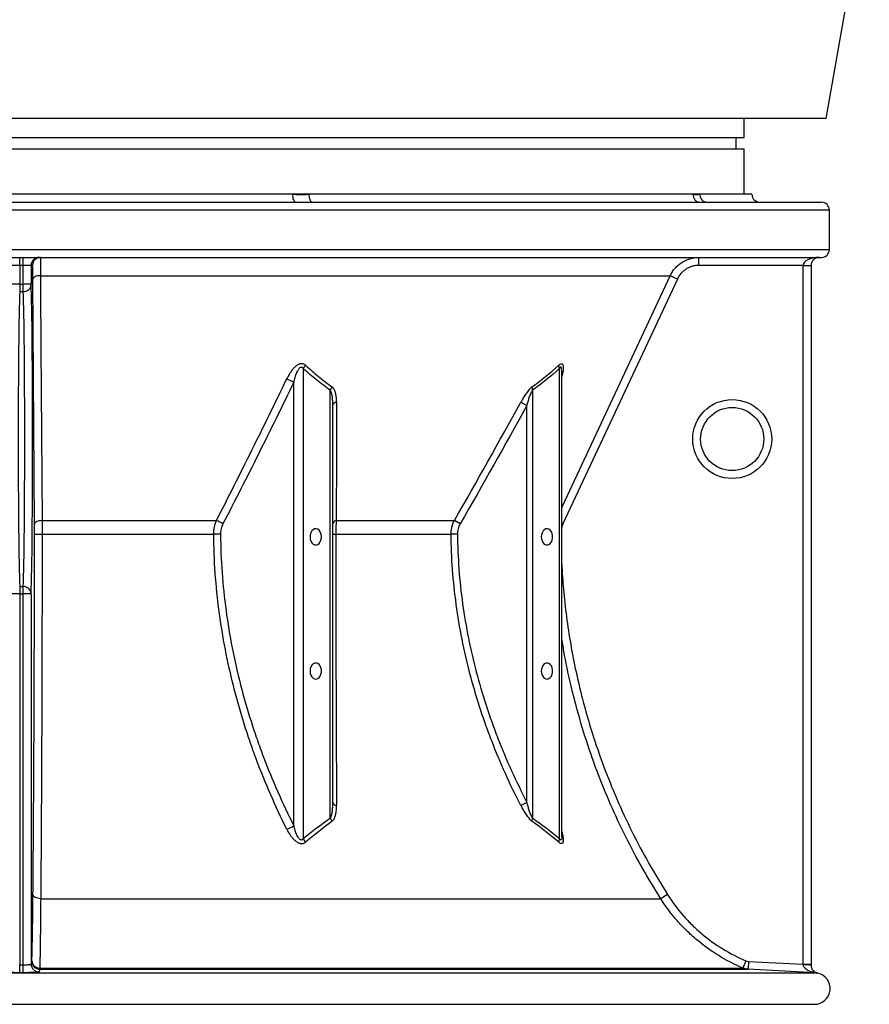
# Model space of a CAD drawing. Header units: millimetres. Extents: x 1367 to 2597, y 319 to 3508.
# Tile 2 of 7: x 1981 to 2519, y 319 to 943. Entities that reach past the tile are written whole.
import ezdxf

# ---------------------------------------------------------------- set-up
doc = ezdxf.new("R2010")
doc.units = ezdxf.units.MM

msp = doc.modelspace()

# ---------------------------------------------------------------- linework, layer by layer
at = {"color": 7, "linetype": 'Continuous', "lineweight": 25}
for p, q in [((2491.29, 879.98), (2518.6, 1034.87)), ((1981.79, 879.98), (1472.29, 879.98)), ((2491.29, 879.98), (1981.79, 879.98)), ((2439.29, 867.98), (2439.29, 879.98)), ((1524.29, 867.98), (2439.29, 867.98)), ((2434.29, 860.68), (2434.29, 867.98)), ((1524.29, 860.68), (2439.29, 860.68)), ((2439.29, 831.98), (2439.29, 860.68)), ((2153.6, 831.98), (1809.97, 831.98)), ((2163.93, 831.98), (2153.6, 831.98)), ((2406.91, 831.98), (2163.93, 831.98)), ((2411.19, 831.98), (2406.91, 831.98)), ((2444.29, 831.98), (2411.19, 831.98)), ((1475.29, 826.98), (2488.29, 826.98)), ((2493.29, 796.98), (2493.29, 821.98)), ((1475.29, 791.98), (2488.29, 791.98)), ((1980.66, 786.98), (1980.66, 791.98)), ((1982.91, 786.98), (1982.91, 791.98)), ((2410.66, 786.98), (2410.66, 791.98)), ((1980.66, 786.98), (1975.66, 786.98)), ((1982.91, 786.98), (1980.66, 786.98)), ((1980.66, 786.98), (1980.66, 775.06)), ((1987.91, 786.98), (1982.91, 786.98)), ((1982.91, 775.06), (1982.91, 786.98)), ((1987.91, 786.98), (1987.91, 775.06)), ((1988.8, 786.98), (1987.91, 786.98)), ((2476.79, 786.98), (2410.66, 786.98)), ((2476.79, 786.98), (2481.79, 786.98)), ((2476.79, 344.35), (2476.79, 786.98)), ((2481.79, 786.98), (2481.79, 344.35)), ((1993.85, 780.43), (2392.52, 780.43)), ((2397.05, 778.32), (2392.52, 780.43)), ((1980.66, 775.06), (1975.66, 775.06)), ((1980.66, 775.06), (1980.66, 770.39)), ((1980.66, 775.06), (1982.91, 775.06)), ((1987.91, 775.06), (1982.91, 775.06)), ((1982.91, 770.39), (1982.91, 775.06)), ((1990, 623.23), (1988.99, 778.32)), ((2397.05, 778.32), (2324.63, 623.23)), ((1980.66, 770.39), (1982.91, 770.39)), ((2160.23, 721.59), (2160.23, 423.93)), ((2322.39, 423.93), (2322.39, 721.59)), ((2323.81, 720.07), (2323.81, 720.3)), ((2323.85, 425.24), (2323.85, 720.07)), ((2154.19, 432.11), (2154.19, 712.86)), ((2177.26, 437.02), (2177.26, 707.85)), ((2305.35, 707.85), (2305.35, 437.02)), ((2297.98, 700.38), (2301.81, 698.27)), ((2178.73, 698.27), (2178.73, 446.88)), ((2301.81, 446.88), (2301.81, 698.27)), ((1994.82, 625.34), (2105.21, 625.34)), ((2181.06, 625.34), (2255.89, 625.34)), ((2259.56, 623.23), (2255.89, 625.34)), ((1994.82, 616.71), (2103.49, 616.71)), ((2180.78, 616.71), (2253.79, 616.71)), ((2257.82, 616.75), (2253.79, 616.71)), ((1980.66, 583.58), (1980.66, 578.91)), ((1980.66, 583.58), (1982.91, 583.58)), ((1982.91, 578.91), (1982.91, 583.58)), ((1980.66, 578.91), (1975.66, 578.91)), ((1980.66, 578.91), (1982.91, 578.91)), ((1980.66, 578.91), (1980.66, 343.98)), ((1987.91, 578.91), (1982.91, 578.91)), ((1982.91, 343.98), (1982.91, 578.91)), ((1987.91, 578.91), (1987.91, 344.49)), ((2301.81, 446.88), (2297.94, 444.87)), ((2390.79, 388.54), (2386.57, 385.86)), ((1993.95, 385.86), (2386.57, 385.86)), ((1980.66, 338.98), (1980.66, 343.98)), ((1980.66, 343.98), (1982.91, 343.98)), ((1982.91, 338.98), (1982.91, 343.98)), ((1987.91, 344.49), (1988.36, 346.16)), ((2440.5, 346.55), (2438.55, 341.94)), ((2442.18, 346.16), (2441.92, 341.17)), ((2442.18, 346.16), (2476.79, 344.35)), ((2476.79, 344.35), (2481.79, 344.35)), ((1479.66, 338.97), (2483.91, 338.97)), ((1982.91, 338.98), (1980.66, 338.98)), ((1993.33, 341.94), (2438.55, 341.94)), ((1993.35, 341.17), (2441.92, 341.17)), ((2483.91, 339.04), (2483.91, 338.97)), ((1480.29, 318.98), (2483.29, 318.98))]:
    msp.add_line(p, q, dxfattribs=at)
at = {"color": 1, "linetype": 'Continuous', "lineweight": 25}
for p, q in [((2493.29, 821.98), (1470.29, 821.98)), ((1470.29, 796.98), (2493.29, 796.98)), ((2324.63, 623.23), (2323.85, 623.59)), ((2485.78, 338.78), (2485.65, 338.72)), ((1479.74, 318.98), (2483.83, 318.98))]:
    msp.add_line(p, q, dxfattribs=at)
at = {"color": 7, "linetype": 'Continuous', "lineweight": 25, "flags": 128}
for points in [[(2155.46, 826.98), (2155.1, 827.08), (2154.75, 827.36), (2154.43, 827.82), (2154.15, 828.45), (2153.91, 829.2), (2153.74, 830.07), (2153.64, 831.01), (2153.6, 831.98)], [(2165.9, 826.98), (2165.51, 827.08), (2165.14, 827.36), (2164.8, 827.82), (2164.5, 828.45), (2164.26, 829.2), (2164.08, 830.07), (2163.96, 831.01), (2163.93, 831.98)], [(1993.85, 780.43), (1992.91, 780.38), (1992, 780.25), (1991.16, 780.05), (1990.43, 779.79), (1989.82, 779.47), (1989.37, 779.11), (1989.09, 778.72), (1988.99, 778.32)], [(1993.85, 780.43), (1993.91, 771.37), (1994.14, 735.13), (1994.82, 625.34)], [(1994.82, 625.34), (1993.88, 625.28), (1992.98, 625.15), (1992.15, 624.95), (1991.42, 624.69), (1990.83, 624.37), (1990.38, 624.01), (1990.1, 623.63), (1990, 623.23)], [(2164.51, 615.03), (2164.65, 613.65), (2165.04, 612.38), (2165.66, 611.3), (2166.46, 610.5), (2167.39, 610.04), (2168.37, 609.94), (2169.33, 610.22), (2170.2, 610.86), (2170.92, 611.81), (2171.43, 613), (2171.69, 614.34), (2171.69, 615.72), (2171.43, 617.06), (2170.92, 618.25), (2170.2, 619.2), (2169.33, 619.84), (2168.37, 620.12), (2167.39, 620.02), (2166.46, 619.56), (2165.66, 618.76), (2165.04, 617.68), (2164.65, 616.41), (2164.51, 615.03)], [(2310.89, 615.03), (2311.02, 613.65), (2311.41, 612.38), (2312.03, 611.3), (2312.83, 610.5), (2313.76, 610.04), (2314.74, 609.94), (2315.7, 610.22), (2316.57, 610.86), (2317.29, 611.81), (2317.8, 613), (2318.06, 614.34), (2318.06, 615.72), (2317.8, 617.06), (2317.29, 618.25), (2316.57, 619.2), (2315.7, 619.84), (2314.74, 620.12), (2313.76, 620.02), (2312.83, 619.56), (2312.03, 618.76), (2311.41, 617.68), (2311.02, 616.41), (2310.89, 615.03)], [(2107.8, 616.75), (2107.3, 616.74), (2106.77, 616.74), (2106.23, 616.73), (2105.68, 616.73), (2105.12, 616.72), (2104.57, 616.72), (2104.02, 616.71), (2103.49, 616.71)], [(2164.51, 530.03), (2164.65, 528.65), (2165.04, 527.38), (2165.66, 526.3), (2166.46, 525.5), (2167.39, 525.04), (2168.37, 524.94), (2169.33, 525.22), (2170.2, 525.86), (2170.92, 526.81), (2171.43, 528), (2171.69, 529.34), (2171.69, 530.72), (2171.43, 532.06), (2170.92, 533.25), (2170.2, 534.2), (2169.33, 534.84), (2168.37, 535.12), (2167.39, 535.02), (2166.46, 534.56), (2165.66, 533.76), (2165.04, 532.68), (2164.65, 531.41), (2164.51, 530.03)], [(2310.89, 530.03), (2311.02, 528.65), (2311.41, 527.38), (2312.03, 526.3), (2312.83, 525.5), (2313.76, 525.04), (2314.74, 524.94), (2315.7, 525.22), (2316.57, 525.86), (2317.29, 526.81), (2317.8, 528), (2318.06, 529.34), (2318.06, 530.72), (2317.8, 532.06), (2317.29, 533.25), (2316.57, 534.2), (2315.7, 534.84), (2314.74, 535.12), (2313.76, 535.02), (2312.83, 534.56), (2312.03, 533.76), (2311.41, 532.68), (2311.02, 531.41), (2310.89, 530.03)], [(1993.95, 385.86), (1993, 385.93), (1992.09, 386.1), (1991.25, 386.35), (1990.52, 386.68), (1989.91, 387.08), (1989.46, 387.54), (1989.18, 388.03), (1989.08, 388.54)], [(1993.35, 341.17), (1993.21, 340.65), (1992.91, 339.49)], [(2483.91, 338.97), (2476.54, 339.36), (2441.92, 341.17)]]:
    msp.add_lwpolyline(points, dxfattribs=at)
at = {"color": 1, "linetype": 'Continuous', "lineweight": 25, "flags": 128}
msp.add_lwpolyline([(2323.85, 633.37), (2324.33, 634.4), (2341.26, 670.64), (2392.52, 780.43)], dxfattribs=at)
at = {"color": 7, "linetype": 'Continuous', "lineweight": 25}
for radius in [25, 20]:
    msp.add_circle((2431.79, 676.98), radius, dxfattribs=at)
for centre, radius, start, end in [((2411.72, 831.79), 4.81, 177.69044, 267.48727), ((2416.02, 831.81), 4.83, 177.95364, 267.79583), ((2449.29, 831.98), 5, 180, 270), ((2488.29, 821.98), 5, 0, 90), ((1992.91, 786.98), 5, 90.00279, 180.00279), ((1993.8, 786.98), 5, 90.00279, 180.00279), ((2486.79, 786.98), 5, 90, 180), ((2488.29, 796.98), 5, 270, 0), ((1983.04, 775.26), 4.87, 268.45013, 357.64943), ((2167.37, 718.33), 7.85, 136.8275, 155.4744), ((2326.77, 723.67), 4.86, 179.67551, 205.42503), ((2143.99, 697), 18.86, 57.26812, 72.41188), ((2184.43, 705.24), 7.62, 141.68389, 159.94939), ((2310.29, 709.72), 5.28, 177.34638, 200.71174), ((2181.53, 697.49), 2.91, 94.26761, 164.3313), ((2099.06, 608.14), 18.27, 55.69365, 70.3415), ((2181.43, 622.58), 2.78, 97.63795, 166.64193), ((1993.7, 751.35), 134.65, 268.43544, 270.48073), ((2180.45, 648.1), 31.39, 266.85867, 270.59812), ((1983.04, 578.71), 4.87, 2.35057, 91.54987), ((2181.45, 447.71), 2.85, 197.04911, 266.6737), ((2184.43, 439.62), 7.62, 199.96794, 218.29732), ((2310.3, 435.16), 5.28, 159.36644, 182.80506), ((2144.02, 447.35), 18.32, 288.07593, 303.71638), ((2167.42, 426.93), 7.79, 202.64215, 222.57318), ((2326.88, 421.96), 4.9, 156.36, 183.58192), ((1992.91, 344.5), 5, 180.08542, 269.91982), ((1993.36, 346.17), 5, 180.0854, 269.91223), ((1993.22, 346.78), 4.84, 182.7658, 271.34919), ((2478.04, 325.67), 18.38, 78.24084, 93.85811), ((2486.79, 343.68), 5, 180.00479, 200.95667), ((2486.79, 343.68), 5, 227.63815, 258.38093), ((2483.79, 328.98), 10, 270.24278, 78.48574), ((2484.07, 335.3), 3.74, 72.11256, 92.39953), ((2483.29, 446.98), 128, 270, 270.24278)]:
    msp.add_arc(centre, radius, start, end, dxfattribs=at)
for centre, major_axis, ratio, start_param, end_param in [((2486.79, 786.98), (10, 0), 0.5, 1.570796, 3.141593), ((1987.39, 676.98), (0, 105), 0.013964, 3.5068, 5.917978), ((1981.18, 676.98), (0, 100), 0.014662, 0.365207, 2.776385), ((1982.39, 676.98), (0, 100), 0.014662, 3.5068, 5.917978)]:
    msp.add_ellipse(centre, major_axis=major_axis, ratio=ratio, start_param=start_param, end_param=end_param, dxfattribs=at)
for points, knots in [([(2153.6, 831.98), (2154.47, 831.98), (2155.33, 831.95), (2157.05, 831.9), (2157.92, 831.88), (2159.64, 831.88), (2160.5, 831.9), (2162.21, 831.95), (2163.07, 831.98), (2163.93, 831.98)], [0, 0, 0, 0, 0.25, 0.25, 0.5, 0.5, 0.75, 0.75, 1, 1, 1, 1]), ([(2406.91, 831.98), (2407.28, 831.98), (2407.64, 831.95), (2408.36, 831.9), (2408.72, 831.88), (2409.44, 831.88), (2409.79, 831.9), (2410.49, 831.95), (2410.84, 831.98), (2411.19, 831.98)], [0, 0, 0, 0, 0.25, 0.25, 0.5, 0.5, 0.75, 0.75, 1, 1, 1, 1]), ([(1993.8, 791.98), (1993.8, 791.98), (1993.8, 791.91), (1993.81, 791.65), (1993.81, 791.45), (1993.82, 791.05), (1993.82, 790.9), (1993.82, 790.58), (1993.82, 790.4), (1993.83, 789.81), (1993.83, 789.36), (1993.83, 788.61), (1993.84, 788.34), (1993.84, 787.77), (1993.84, 787.48), (1993.84, 786.55), (1993.84, 785.89), (1993.85, 784.48), (1993.85, 783.73), (1993.85, 782.53), (1993.85, 782.12), (1993.85, 781.29), (1993.85, 780.87), (1993.85, 780.43)], [0, 0, 0, 0, 0.125, 0.125, 0.25, 0.25, 0.3125, 0.3125, 0.375, 0.375, 0.5, 0.5, 0.5625, 0.5625, 0.625, 0.625, 0.75, 0.75, 0.875, 0.875, 0.9375, 0.9375, 1, 1, 1, 1]), ([(2392.52, 780.43), (2392.93, 781.3), (2393.39, 782.12), (2394.41, 783.7), (2394.98, 784.45), (2395.92, 785.52), (2396.25, 785.87), (2396.92, 786.53), (2397.27, 786.85), (2398.35, 787.78), (2399.1, 788.34), (2400.29, 789.1), (2400.7, 789.34), (2401.53, 789.79), (2401.96, 790), (2403.26, 790.59), (2404.14, 790.92), (2405.95, 791.44), (2406.87, 791.64), (2408.28, 791.85), (2408.76, 791.9), (2409.71, 791.97), (2410.18, 791.98), (2410.66, 791.98)], [0, 0, 0, 0, 0.125, 0.125, 0.25, 0.25, 0.3125, 0.3125, 0.375, 0.375, 0.5, 0.5, 0.5625, 0.5625, 0.625, 0.625, 0.75, 0.75, 0.875, 0.875, 0.9375, 0.9375, 1, 1, 1, 1]), ([(1988.99, 778.32), (1988.98, 778.97), (1988.98, 779.6), (1988.97, 780.79), (1988.96, 781.35), (1988.95, 782.41), (1988.94, 782.91), (1988.93, 783.6), (1988.93, 783.83), (1988.92, 784.25), (1988.91, 784.45), (1988.9, 785.02), (1988.89, 785.35), (1988.88, 785.79), (1988.88, 785.93), (1988.87, 786.17), (1988.86, 786.29), (1988.84, 786.78), (1988.82, 786.98), (1988.8, 786.98)], [0, 0, 0, 0, 0.125, 0.125, 0.25, 0.25, 0.375, 0.375, 0.4375, 0.4375, 0.5, 0.5, 0.625, 0.625, 0.6875, 0.6875, 0.75, 0.75, 1, 1, 1, 1]), ([(2410.66, 786.98), (2409.94, 786.98), (2409.23, 786.93), (2407.82, 786.73), (2407.12, 786.58), (2405.77, 786.18), (2405.11, 785.94), (2404.13, 785.5), (2403.81, 785.34), (2403.19, 785), (2402.88, 784.82), (2401.99, 784.25), (2401.42, 783.83), (2400.61, 783.14), (2400.35, 782.9), (2399.84, 782.4), (2399.6, 782.13), (2398.43, 780.8), (2397.65, 779.62), (2397.05, 778.32)], [0, 0, 0, 0, 0.125, 0.125, 0.25, 0.25, 0.375, 0.375, 0.4375, 0.4375, 0.5, 0.5, 0.625, 0.625, 0.6875, 0.6875, 0.75, 0.75, 1, 1, 1, 1]), ([(2161.64, 723.7), (2161.42, 723.9), (2161.18, 724.08), (2160.66, 724.38), (2160.37, 724.49), (2159.92, 724.61), (2159.76, 724.64), (2159.44, 724.67), (2159.28, 724.68), (2158.79, 724.66), (2158.44, 724.61), (2157.77, 724.43), (2157.44, 724.3), (2156.79, 723.98), (2156.48, 723.79), (2155.88, 723.38), (2155.59, 723.16), (2155.03, 722.68), (2154.76, 722.43), (2153.98, 721.65), (2153.5, 721.09), (2152.59, 719.93), (2152.18, 719.33), (2151, 717.52), (2150.31, 716.26), (2149.69, 714.97)], [0, 0, 0, 0, 0.0625, 0.0625, 0.125, 0.125, 0.15625, 0.15625, 0.1875, 0.1875, 0.25, 0.25, 0.3125, 0.3125, 0.375, 0.375, 0.4375, 0.4375, 0.5, 0.5, 0.625, 0.625, 0.75, 0.75, 1, 1, 1, 1]), ([(2161.64, 723.7), (2164.37, 721.23), (2167.13, 718.84), (2172.73, 714.26), (2175.57, 712.06), (2178.44, 709.97)], [0, 0, 0, 0, 0.5, 0.5, 1, 1, 1, 1]), ([(2154.19, 712.86), (2154.45, 713.92), (2154.73, 714.97), (2155.21, 716.53), (2155.38, 717.04), (2155.75, 718.07), (2155.95, 718.59), (2156.38, 719.59), (2156.62, 720.09), (2157.02, 720.81), (2157.16, 721.04), (2157.47, 721.49), (2157.63, 721.71), (2158.01, 722.1), (2158.22, 722.29), (2158.57, 722.47), (2158.69, 722.52), (2158.94, 722.57), (2159.06, 722.57), (2159.3, 722.52), (2159.41, 722.47), (2159.61, 722.35), (2159.71, 722.27), (2159.96, 722.01), (2160.11, 721.8), (2160.23, 721.59)], [0, 0, 0, 0, 0.25, 0.25, 0.375, 0.375, 0.5, 0.5, 0.625, 0.625, 0.6875, 0.6875, 0.75, 0.75, 0.8125, 0.8125, 0.84375, 0.84375, 0.875, 0.875, 0.90625, 0.90625, 0.9375, 0.9375, 1, 1, 1, 1]), ([(2177.26, 707.85), (2174.35, 709.95), (2171.47, 712.14), (2165.79, 716.73), (2162.99, 719.12), (2160.23, 721.59)], [0, 0, 0, 0, 0.5, 0.5, 1, 1, 1, 1]), ([(2105.21, 625.34), (2112.8, 640.16), (2120.29, 655.05), (2135.1, 684.93), (2142.43, 699.93), (2149.69, 714.97)], [0, 0, 0, 0, 0.5, 0.5, 1, 1, 1, 1]), ([(2154.19, 712.86), (2146.88, 697.82), (2139.5, 682.82), (2124.57, 652.93), (2117.01, 638.04), (2109.36, 623.23)], [0, 0, 0, 0, 0.5, 0.5, 1, 1, 1, 1]), ([(2177.26, 707.85), (2177.37, 707.7), (2177.47, 707.53), (2177.63, 707.18), (2177.71, 707), (2177.91, 706.44), (2178.01, 706.05), (2178.19, 705.27), (2178.27, 704.87), (2178.39, 704.07), (2178.45, 703.66), (2178.58, 702.43), (2178.64, 701.61), (2178.71, 699.95), (2178.73, 699.11), (2178.73, 698.27)], [0, 0, 0, 0, 0.0625, 0.0625, 0.125, 0.125, 0.25, 0.25, 0.375, 0.375, 0.5, 0.5, 0.75, 0.75, 1, 1, 1, 1]), ([(2181.31, 700.38), (2181.31, 701.3), (2181.28, 702.2), (2181.11, 703.98), (2180.98, 704.85), (2180.69, 706.1), (2180.57, 706.52), (2180.3, 707.32), (2180.14, 707.71), (2179.77, 708.44), (2179.56, 708.79), (2179.18, 709.27), (2179.05, 709.43), (2178.76, 709.71), (2178.61, 709.85), (2178.44, 709.97)], [0, 0, 0, 0, 0.25, 0.25, 0.5, 0.5, 0.625, 0.625, 0.75, 0.75, 0.875, 0.875, 0.9375, 0.9375, 1, 1, 1, 1]), ([(2305.01, 709.97), (2304.68, 709.73), (2304.35, 709.44), (2303.7, 708.8), (2303.37, 708.45), (2302.74, 707.7), (2302.43, 707.31), (2301.82, 706.51), (2301.52, 706.1), (2300.64, 704.84), (2300.08, 703.97), (2299, 702.2), (2298.49, 701.3), (2297.98, 700.38)], [0, 0, 0, 0, 0.125, 0.125, 0.25, 0.25, 0.375, 0.375, 0.5, 0.5, 0.75, 0.75, 1, 1, 1, 1]), ([(2301.81, 698.27), (2302.05, 699.11), (2302.29, 699.95), (2302.79, 701.61), (2303.05, 702.43), (2303.61, 704.07), (2303.91, 704.88), (2304.4, 706.06), (2304.57, 706.44), (2304.85, 707), (2304.94, 707.18), (2305.14, 707.53), (2305.24, 707.7), (2305.35, 707.85)], [0, 0, 0, 0, 0.25, 0.25, 0.5, 0.5, 0.75, 0.75, 0.875, 0.875, 0.9375, 0.9375, 1, 1, 1, 1]), ([(1994.82, 625.34), (1994.82, 623.98), (1994.82, 622.58), (1994.82, 620.42), (1994.82, 619.69), (1994.82, 618.2), (1994.82, 617.45), (1994.82, 616.71)], [0, 0, 0, 0, 0.5, 0.5, 0.75, 0.75, 1, 1, 1, 1]), ([(2103.49, 616.71), (2103.48, 617.46), (2103.52, 618.21), (2103.66, 619.7), (2103.77, 620.45), (2104.21, 622.63), (2104.64, 624.01), (2105.21, 625.34)], [0, 0, 0, 0, 0.25, 0.25, 0.5, 0.5, 1, 1, 1, 1]), ([(2181.06, 625.34), (2181.02, 624.67), (2180.97, 623.99), (2180.9, 622.59), (2180.87, 621.87), (2180.8, 619.69), (2180.77, 618.21), (2180.78, 616.71)], [0, 0, 0, 0, 0.25, 0.25, 0.5, 0.5, 1, 1, 1, 1]), ([(2253.79, 616.71), (2253.78, 617.46), (2253.82, 618.21), (2253.99, 619.7), (2254.13, 620.44), (2254.67, 622.62), (2255.2, 624.01), (2255.89, 625.34)], [0, 0, 0, 0, 0.25, 0.25, 0.5, 0.5, 1, 1, 1, 1]), ([(1990.02, 616.75), (1990.02, 617.87), (1990.02, 619), (1990.01, 621.16), (1990.01, 622.21), (1990, 623.23)], [0, 0, 0, 0, 0.5, 0.5, 1, 1, 1, 1]), ([(2109.36, 623.23), (2108.85, 622.25), (2108.46, 621.21), (2108.05, 619.58), (2107.95, 619.02), (2107.82, 617.89), (2107.79, 617.32), (2107.8, 616.75)], [0, 0, 0, 0, 0.5, 0.5, 0.75, 0.75, 1, 1, 1, 1]), ([(2259.56, 623.23), (2258.99, 622.24), (2258.55, 621.21), (2258.11, 619.57), (2257.99, 619.01), (2257.85, 617.89), (2257.81, 617.32), (2257.82, 616.75)], [0, 0, 0, 0, 0.5, 0.5, 0.75, 0.75, 1, 1, 1, 1]), ([(1989.08, 388.54), (1989.15, 397.08), (1989.22, 405.78), (1989.36, 423.49), (1989.42, 432.49), (1989.54, 450.82), (1989.59, 460.13), (1989.65, 471.97), (1989.66, 474.35), (1989.69, 479.12), (1989.7, 481.51), (1989.73, 488.68), (1989.75, 493.48), (1989.81, 507.91), (1989.85, 517.6), (1989.91, 537.1), (1989.93, 546.91), (1989.97, 566.65), (1989.99, 576.59), (1990.01, 596.58), (1990.02, 606.63), (1990.02, 616.75)], [0, 0, 0, 0, 0.125, 0.125, 0.25, 0.25, 0.375, 0.375, 0.40625, 0.40625, 0.4375, 0.4375, 0.5, 0.5, 0.625, 0.625, 0.75, 0.75, 0.875, 0.875, 1, 1, 1, 1]), ([(1994.82, 616.71), (1994.82, 606.48), (1994.82, 596.32), (1994.8, 576.13), (1994.78, 566.1), (1994.75, 546.15), (1994.72, 536.24), (1994.67, 516.54), (1994.64, 506.75), (1994.58, 492.16), (1994.56, 487.32), (1994.53, 480.07), (1994.52, 477.66), (1994.5, 472.84), (1994.49, 470.44), (1994.45, 463.25), (1994.43, 458.49), (1994.38, 449.05), (1994.35, 444.37), (1994.3, 435.07), (1994.27, 430.45), (1994.21, 421.3), (1994.18, 416.76), (1994.09, 403.3), (1994.02, 394.49), (1993.95, 385.86)], [0, 0, 0, 0, 0.125, 0.125, 0.25, 0.25, 0.375, 0.375, 0.5, 0.5, 0.5625, 0.5625, 0.59375, 0.59375, 0.625, 0.625, 0.6875, 0.6875, 0.75, 0.75, 0.8125, 0.8125, 0.875, 0.875, 1, 1, 1, 1]), ([(2149.71, 429.94), (2142.64, 444.15), (2136.27, 458.74), (2129.24, 477.5), (2127.88, 481.28), (2125.27, 488.89), (2124.01, 492.72), (2121.59, 500.43), (2120.43, 504.31), (2118.22, 512.1), (2117.17, 516.02), (2112.19, 535.66), (2109.11, 551.58), (2105.9, 575.8), (2105.07, 583.93), (2103.91, 600.3), (2103.57, 608.49), (2103.49, 616.71)], [0, 0, 0, 0, 0.25, 0.25, 0.3125, 0.3125, 0.375, 0.375, 0.4375, 0.4375, 0.5, 0.5, 0.75, 0.75, 0.875, 0.875, 1, 1, 1, 1]), ([(2107.8, 616.75), (2107.96, 600.41), (2109.15, 584.3), (2113.43, 552.5), (2116.51, 536.82), (2122.48, 513.59), (2124.69, 505.89), (2127.73, 496.34), (2128.35, 494.43), (2129.62, 490.63), (2130.26, 488.73), (2132.24, 483.06), (2133.61, 479.31), (2140.67, 460.69), (2147.08, 446.21), (2154.19, 432.11)], [0, 0, 0, 0, 0.25, 0.25, 0.5, 0.5, 0.625, 0.625, 0.65625, 0.65625, 0.6875, 0.6875, 0.75, 0.75, 1, 1, 1, 1]), ([(2180.78, 616.71), (2180.78, 601.66), (2180.79, 586.8), (2180.84, 557.42), (2180.88, 542.89), (2180.94, 521.35), (2180.97, 514.21), (2181.01, 503.56), (2181.02, 500.02), (2181.05, 492.95), (2181.07, 489.43), (2181.1, 482.42), (2181.11, 478.94), (2181.14, 472.01), (2181.16, 468.57), (2181.21, 458.31), (2181.25, 451.55), (2181.28, 444.87)], [0, 0, 0, 0, 0.25, 0.25, 0.5, 0.5, 0.625, 0.625, 0.6875, 0.6875, 0.75, 0.75, 0.8125, 0.8125, 0.875, 0.875, 1, 1, 1, 1]), ([(2297.94, 444.87), (2291.09, 458.18), (2284.94, 471.81), (2278.19, 489.26), (2276.89, 492.77), (2274.38, 499.83), (2273.18, 503.37), (2270.88, 510.49), (2269.78, 514.07), (2267.68, 521.25), (2266.68, 524.85), (2261.97, 542.9), (2259.07, 557.47), (2255.06, 586.88), (2253.95, 601.72), (2253.79, 616.71)], [0, 0, 0, 0, 0.25, 0.25, 0.3125, 0.3125, 0.375, 0.375, 0.4375, 0.4375, 0.5, 0.5, 0.75, 0.75, 1, 1, 1, 1]), ([(2257.82, 616.75), (2257.99, 601.87), (2259.1, 587.16), (2263.11, 558.1), (2266, 543.74), (2271.6, 522.44), (2273.68, 515.38), (2277.11, 504.85), (2278.31, 501.35), (2280.8, 494.37), (2282.1, 490.88), (2288.84, 473.58), (2294.98, 460.07), (2301.81, 446.88)], [0, 0, 0, 0, 0.25, 0.25, 0.5, 0.5, 0.625, 0.625, 0.6875, 0.6875, 0.75, 0.75, 1, 1, 1, 1]), ([(2178.73, 446.88), (2178.73, 446.01), (2178.71, 445.15), (2178.64, 443.45), (2178.59, 442.6), (2178.41, 440.91), (2178.3, 440.08), (2178.02, 438.86), (2177.92, 438.46), (2177.71, 437.89), (2177.64, 437.71), (2177.47, 437.35), (2177.38, 437.18), (2177.26, 437.02)], [0, 0, 0, 0, 0.25, 0.25, 0.5, 0.5, 0.75, 0.75, 0.875, 0.875, 0.9375, 0.9375, 1, 1, 1, 1]), ([(2178.45, 434.9), (2178.78, 435.15), (2179.07, 435.45), (2179.57, 436.11), (2179.79, 436.48), (2180.16, 437.25), (2180.31, 437.65), (2180.58, 438.49), (2180.7, 438.92), (2180.99, 440.23), (2181.11, 441.14), (2181.26, 442.98), (2181.29, 443.92), (2181.28, 444.87)], [0, 0, 0, 0, 0.125, 0.125, 0.25, 0.25, 0.375, 0.375, 0.5, 0.5, 0.75, 0.75, 1, 1, 1, 1]), ([(2297.94, 444.87), (2298.43, 443.92), (2298.94, 442.98), (2300.01, 441.13), (2300.57, 440.22), (2301.45, 438.91), (2301.75, 438.48), (2302.37, 437.65), (2302.69, 437.25), (2303.33, 436.48), (2303.66, 436.12), (2304.33, 435.45), (2304.68, 435.15), (2305.02, 434.9)], [0, 0, 0, 0, 0.25, 0.25, 0.5, 0.5, 0.625, 0.625, 0.75, 0.75, 0.875, 0.875, 1, 1, 1, 1]), ([(2305.35, 437.02), (2305.24, 437.18), (2305.13, 437.35), (2304.93, 437.71), (2304.83, 437.9), (2304.55, 438.47), (2304.38, 438.87), (2304.05, 439.67), (2303.89, 440.08), (2303.59, 440.91), (2303.45, 441.33), (2303.03, 442.59), (2302.77, 443.44), (2302.27, 445.15), (2302.04, 446.01), (2301.81, 446.88)], [0, 0, 0, 0, 0.0625, 0.0625, 0.125, 0.125, 0.25, 0.25, 0.375, 0.375, 0.5, 0.5, 0.75, 0.75, 1, 1, 1, 1]), ([(2160.23, 423.93), (2160.11, 423.73), (2159.97, 423.54), (2159.64, 423.23), (2159.44, 423.11), (2159.1, 423.04), (2158.98, 423.03), (2158.74, 423.06), (2158.63, 423.09), (2158.28, 423.24), (2158.07, 423.4), (2157.69, 423.75), (2157.52, 423.95), (2157.2, 424.36), (2157.05, 424.58), (2156.64, 425.25), (2156.4, 425.72), (2155.96, 426.67), (2155.76, 427.15), (2155.39, 428.13), (2155.21, 428.62), (2154.73, 430.1), (2154.45, 431.11), (2154.19, 432.11)], [0, 0, 0, 0, 0.0625, 0.0625, 0.125, 0.125, 0.15625, 0.15625, 0.1875, 0.1875, 0.25, 0.25, 0.3125, 0.3125, 0.375, 0.375, 0.5, 0.5, 0.625, 0.625, 0.75, 0.75, 1, 1, 1, 1]), ([(2149.71, 429.94), (2150.33, 428.69), (2151.02, 427.47), (2152.22, 425.72), (2152.64, 425.15), (2153.56, 424.04), (2154.05, 423.52), (2154.84, 422.79), (2155.11, 422.55), (2155.69, 422.11), (2155.98, 421.9), (2156.59, 421.52), (2156.91, 421.36), (2157.39, 421.14), (2157.56, 421.08), (2157.89, 420.97), (2158.05, 420.92), (2158.38, 420.84), (2158.54, 420.81), (2158.88, 420.77), (2159.04, 420.76), (2159.52, 420.75), (2159.83, 420.79), (2160.28, 420.89), (2160.42, 420.94), (2160.7, 421.04), (2160.84, 421.1), (2161.22, 421.31), (2161.46, 421.47), (2161.68, 421.65)], [0, 0, 0, 0, 0.25, 0.25, 0.375, 0.375, 0.5, 0.5, 0.5625, 0.5625, 0.625, 0.625, 0.6875, 0.6875, 0.71875, 0.71875, 0.75, 0.75, 0.78125, 0.78125, 0.8125, 0.8125, 0.875, 0.875, 0.90625, 0.90625, 0.9375, 0.9375, 1, 1, 1, 1]), ([(1988.38, 346.55), (1988.45, 348.7), (1988.52, 351.22), (1988.62, 355.54), (1988.65, 357.07), (1988.7, 359.5), (1988.71, 360.33), (1988.74, 362.04), (1988.76, 362.91), (1988.83, 367.37), (1988.89, 371.22), (1988.99, 379.46), (1989.03, 383.86), (1989.08, 388.54)], [0, 0, 0, 0, 0.25, 0.25, 0.375, 0.375, 0.4375, 0.4375, 0.5, 0.5, 0.75, 0.75, 1, 1, 1, 1]), ([(2390.79, 388.54), (2393.76, 383.86), (2397.07, 379.45), (2402.5, 373.24), (2404.39, 371.23), (2407.34, 368.33), (2408.35, 367.37), (2410.4, 365.51), (2411.44, 364.59), (2416.72, 360.14), (2421.16, 356.94), (2430.49, 351.22), (2435.38, 348.7), (2440.5, 346.55)], [0, 0, 0, 0, 0.25, 0.25, 0.375, 0.375, 0.4375, 0.4375, 0.5, 0.5, 0.75, 0.75, 1, 1, 1, 1]), ([(1993.95, 385.86), (1993.91, 380.97), (1993.87, 376.38), (1993.78, 367.77), (1993.74, 363.75), (1993.66, 358.17), (1993.63, 356.37), (1993.59, 353.83), (1993.58, 353), (1993.55, 351.39), (1993.53, 350.61), (1993.46, 346.83), (1993.4, 344.19), (1993.33, 341.94)], [0, 0, 0, 0, 0.25, 0.25, 0.5, 0.5, 0.625, 0.625, 0.6875, 0.6875, 0.75, 0.75, 1, 1, 1, 1]), ([(2438.55, 341.94), (2433.21, 344.19), (2428.11, 346.82), (2418.37, 352.79), (2413.73, 356.13), (2407.12, 361.7), (2404.97, 363.66), (2401.87, 366.7), (2400.86, 367.73), (2398.87, 369.84), (2397.9, 370.91), (2393.14, 376.35), (2389.68, 380.97), (2386.57, 385.86)], [0, 0, 0, 0, 0.25, 0.25, 0.5, 0.5, 0.625, 0.625, 0.6875, 0.6875, 0.75, 0.75, 1, 1, 1, 1]), ([(1982.91, 343.98), (1983.24, 343.98), (1983.56, 343.98), (1984.04, 343.99), (1984.2, 343.99), (1984.51, 344), (1984.66, 344.01), (1985.11, 344.03), (1985.4, 344.04), (1985.94, 344.08), (1986.2, 344.1), (1986.66, 344.15), (1986.86, 344.17), (1987.23, 344.23), (1987.39, 344.26), (1987.64, 344.32), (1987.74, 344.35), (1987.87, 344.42), (1987.91, 344.45), (1987.91, 344.49)], [0, 0, 0, 0, 0.125, 0.125, 0.1875, 0.1875, 0.25, 0.25, 0.375, 0.375, 0.5, 0.5, 0.625, 0.625, 0.75, 0.75, 0.875, 0.875, 1, 1, 1, 1]), ([(2483.91, 339.04), (2483.75, 339.07), (2483.59, 339.1), (2483.24, 339.18), (2483.07, 339.22), (2482.54, 339.36), (2482.19, 339.46), (2481.13, 339.81), (2480.42, 340.1), (2479.41, 340.64), (2479.09, 340.84), (2478.46, 341.29), (2478.15, 341.55), (2477.74, 341.97), (2477.61, 342.12), (2477.36, 342.44), (2477.25, 342.62), (2477.06, 342.98), (2476.98, 343.17), (2476.85, 343.58), (2476.81, 343.79), (2476.8, 344)], [0, 0, 0, 0, 0.0625, 0.0625, 0.125, 0.125, 0.25, 0.25, 0.5, 0.5, 0.625, 0.625, 0.75, 0.75, 0.8125, 0.8125, 0.875, 0.875, 0.9375, 0.9375, 1, 1, 1, 1]), ([(2481.79, 343.66), (2481.79, 343.43), (2481.8, 343.21), (2481.86, 342.8), (2481.9, 342.6), (2481.99, 342.22), (2482.05, 342.05), (2482.17, 341.73), (2482.23, 341.58), (2482.44, 341.15), (2482.6, 340.91), (2482.92, 340.47), (2483.08, 340.28), (2483.59, 339.76), (2483.95, 339.5), (2484.46, 339.19), (2484.63, 339.11), (2484.95, 338.96), (2485.1, 338.9), (2485.22, 338.86)], [0, 0, 0, 0, 0.0625, 0.0625, 0.125, 0.125, 0.1875, 0.1875, 0.25, 0.25, 0.375, 0.375, 0.5, 0.5, 0.75, 0.75, 0.875, 0.875, 1, 1, 1, 1]), ([(1980.66, 338.98), (1980, 338.98), (1979.36, 338.99), (1978.07, 339), (1977.45, 339.01), (1976.56, 339.03), (1976.27, 339.04), (1975.69, 339.05), (1975.41, 339.06), (1974.6, 339.09), (1974.1, 339.11), (1973.18, 339.16), (1972.75, 339.18), (1972.03, 339.24), (1971.72, 339.27), (1971.34, 339.31), (1971.22, 339.33), (1971.03, 339.36), (1970.95, 339.38), (1970.75, 339.43), (1970.67, 339.46), (1970.67, 339.49)], [0, 0, 0, 0, 0.125, 0.125, 0.25, 0.25, 0.3125, 0.3125, 0.375, 0.375, 0.5, 0.5, 0.625, 0.625, 0.75, 0.75, 0.8125, 0.8125, 0.875, 0.875, 1, 1, 1, 1]), ([(1992.91, 339.49), (1992.9, 339.46), (1992.82, 339.43), (1992.55, 339.36), (1992.36, 339.33), (1991.98, 339.28), (1991.84, 339.27), (1991.52, 339.24), (1991.35, 339.22), (1990.8, 339.18), (1990.39, 339.16), (1989.47, 339.11), (1988.96, 339.09), (1987.88, 339.05), (1987.31, 339.04), (1986.41, 339.02), (1986.1, 339.01), (1985.47, 339), (1985.16, 339), (1984.21, 338.99), (1983.57, 338.98), (1982.91, 338.98)], [0, 0, 0, 0, 0.125, 0.125, 0.25, 0.25, 0.3125, 0.3125, 0.375, 0.375, 0.5, 0.5, 0.625, 0.625, 0.75, 0.75, 0.8125, 0.8125, 0.875, 0.875, 1, 1, 1, 1]), ([(2485.22, 338.86), (2485.29, 338.83), (2485.36, 338.81), (2485.44, 338.79), (2485.51, 338.76), (2485.58, 338.74), (2485.65, 338.72), (2485.65, 338.72), (2485.65, 338.72), (2485.65, 338.72)], [0, 0, 0, 0, 0.000795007, 0.000795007, 0.000795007, 0.001590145, 0.001590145, 0.001590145, 0.001610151, 0.001610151, 0.001610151, 0.001610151]), ([(2485.79, 338.78), (2485.79, 338.78), (2485.79, 338.78), (2485.78, 338.78), (2485.78, 338.78)], [0, 0, 0, 0, 0.000453, 1, 1, 1, 1])]:
    msp.add_open_spline(points, degree=3, knots=knots, dxfattribs=at)
for points in [[(2305.01, 709.97), (2310.8, 714.15), (2316.43, 718.76), (2321.92, 723.7)], [(2322.39, 721.59), (2316.86, 716.65), (2311.18, 712.04), (2305.35, 707.85)], [(2181.31, 700.38), (2181.23, 675.25), (2181.15, 650.22), (2181.06, 625.34)], [(2255.89, 625.34), (2270.17, 650.22), (2284.17, 675.25), (2297.98, 700.38)], [(2301.81, 698.27), (2287.95, 673.13), (2273.9, 648.1), (2259.56, 623.23)], [(2160.23, 423.93), (2165.83, 428.5), (2171.49, 432.9), (2177.26, 437.02)], [(2305.35, 437.02), (2311.12, 432.9), (2316.79, 428.5), (2322.39, 423.93)], [(2178.45, 434.9), (2172.76, 430.72), (2167.18, 426.27), (2161.68, 421.65)], [(2321.98, 421.65), (2316.41, 426.27), (2310.76, 430.72), (2305.02, 434.9)], [(1988.36, 346.16), (1988.37, 346.19), (1988.37, 346.32), (1988.38, 346.55)], [(2440.5, 346.55), (2441.03, 346.32), (2441.59, 346.19), (2442.18, 346.16)], [(2476.8, 344), (2476.8, 344.12), (2476.79, 344.23), (2476.79, 344.35)], [(2481.79, 344.35), (2481.79, 344.12), (2481.79, 343.89), (2481.79, 343.66)], [(1993.33, 341.94), (1993.34, 341.71), (1993.34, 341.36), (1993.35, 341.2), (1993.35, 341.17)], [(2441.92, 341.17), (2441.33, 341.2), (2440.19, 341.36), (2439.09, 341.71), (2438.55, 341.94)], [(2483.91, 339.04), (2484.5, 338.96), (2485.08, 338.86), (2485.65, 338.72)], [(2485.65, 338.72), (2485.08, 338.86), (2484.5, 338.94), (2483.91, 338.97)]]:
    msp.add_open_spline(points, degree=3, dxfattribs=at)
at = {"color": 1, "linetype": 'Continuous', "lineweight": 25}
for points, knots in [([(2321.92, 723.7), (2322.26, 723.98), (2322.94, 724.54), (2323.81, 724.77), (2324.45, 724.4), (2324.85, 723.26), (2324.8, 721.17), (2324.42, 718.79), (2324.01, 717.19), (2323.85, 716.56)], [0, 0, 0, 0, 0.107937, 0.216531, 0.311324, 0.43776, 0.647386, 0.860929, 1, 1, 1, 1]), ([(2323.81, 720.3), (2323.82, 720.65), (2323.84, 721.38), (2323.7, 722.12), (2323.5, 722.48), (2323.34, 722.58), (2323.12, 722.54), (2322.78, 722.25), (2322.55, 721.86), (2322.39, 721.59)], [0, 0, 0, 0, 0.219137, 0.467807, 0.543907, 0.622075, 0.708346, 0.795011, 1, 1, 1, 1]), ([(2324.63, 623.23), (2324.4, 622.73), (2324.07, 622.03), (2323.9, 621.27), (2323.85, 621.05)], [0, 0, 0, 0, 0.702499, 1, 1, 1, 1]), ([(2323.85, 597.58), (2324.17, 592.34), (2324.86, 581.28), (2326.77, 564.39), (2329.41, 546.94), (2332.8, 529.53), (2337.24, 510.79), (2342.97, 490.8), (2350.22, 469.7), (2358.6, 448.83), (2368.17, 428.26), (2378.82, 408.02), (2386.8, 395.04), (2390.79, 388.54)], [0, 0, 0, 0, 0.071024, 0.149745, 0.229652, 0.309594, 0.389501, 0.489975, 0.590516, 0.69099, 0.79397, 0.897021, 1, 1, 1, 1]), ([(2386.57, 385.86), (2382.63, 392.27), (2374.75, 405.08), (2364.2, 425.04), (2354.54, 445.64), (2345.92, 466.9), (2338.37, 488.77), (2333.11, 507.03), (2328.73, 524.96), (2325.8, 538.43), (2324.3, 548.5), (2323.85, 551.48)], [0, 0, 0, 0, 0.126461, 0.253006, 0.379466, 0.509079, 0.638782, 0.768394, 0.82868, 0.949279, 1, 1, 1, 1]), ([(2323.85, 428.53), (2323.98, 428.06), (2324.38, 426.65), (2324.76, 424.61), (2324.94, 422.53), (2324.69, 421.21), (2324.04, 420.69), (2323.22, 420.8), (2322.49, 421.25), (2322.08, 421.58), (2321.98, 421.65)], [0, 0, 0, 0, 0.105665, 0.316881, 0.487452, 0.658457, 0.764112, 0.86998, 0.970789, 1, 1, 1, 1]), ([(2323.84, 425.23), (2323.84, 425.11), (2323.87, 424.44), (2323.79, 423.68), (2323.56, 423.18), (2323.39, 423.03), (2323.2, 423.03), (2322.9, 423.21), (2322.62, 423.55), (2322.43, 423.85), (2322.39, 423.93)], [0, 0, 0, 0, 0.078822, 0.426639, 0.534632, 0.60169, 0.689318, 0.765577, 0.942897, 1, 1, 1, 1])]:
    msp.add_open_spline(points, degree=3, knots=knots, dxfattribs=at)

doc.saveas('drawing.dxf')
